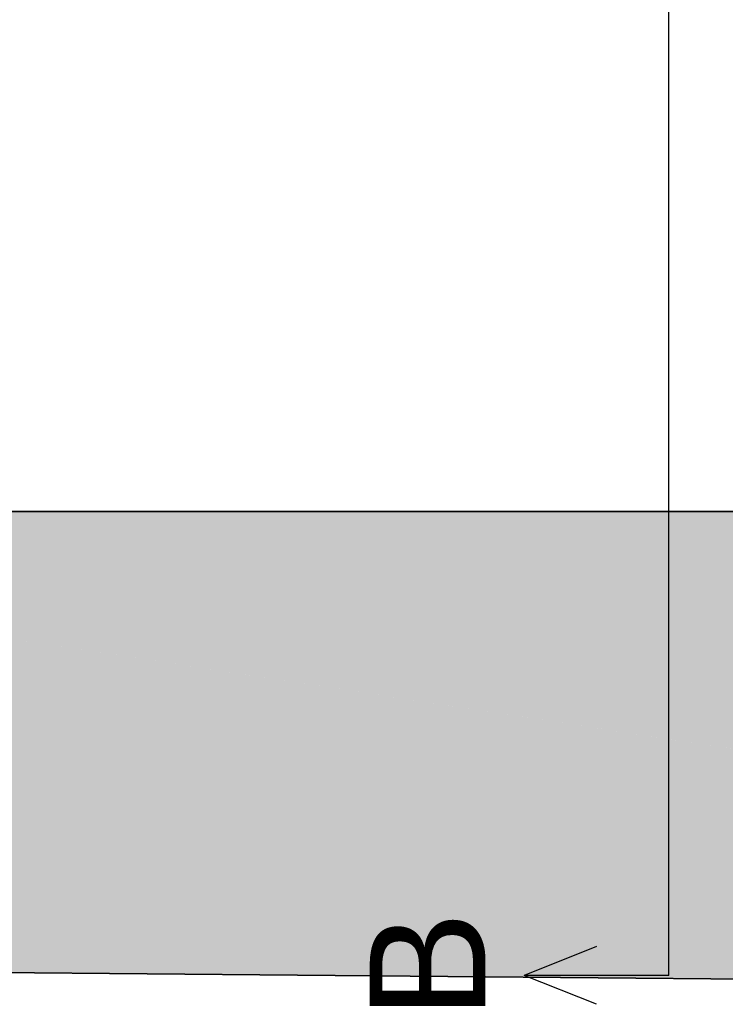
# Model space of a CAD drawing. Extents: x -123 to 597, y -160 to 584.
# Tile 17 of 207: x -19 to 6, y -58 to -24. Entities that reach past the tile are written whole.
import ezdxf
from ezdxf.lldxf.tags import DXFTag

# ---------------------------------------------------------------- set-up
doc = ezdxf.new("R2010")
doc.units = 0
doc.layers.get('0').update_dxf_attribs({"lineweight": 35})
doc.layers.add('5_UG-BESTAND', color=7, linetype='Continuous', lineweight=25)
doc.layers.add('Ausgeblendet', color=3, linetype='Continuous', lineweight=35, true_color=0x00ff00)
doc.layers.add('X_Schnittangaben', color=7, linetype='Continuous', lineweight=25, true_color=0xc0c0c0)
doc.styles.get("Standard").update_dxf_attribs({"font": 'arial.ttf'})
tags = doc.linetypes.add('STRICHPUNKT2', pattern=[12.7, 6.35, -3.175, 0, -3.175]).pattern_tags.tags
tags[10:11] = [DXFTag(74, 4), DXFTag(75, 0), DXFTag(340, '0'), DXFTag(46, 0.0), DXFTag(50, 0.0), DXFTag(44, 0.0), DXFTag(45, 0.0)]
tags[8:9] = [DXFTag(74, 4), DXFTag(75, 0), DXFTag(340, '0'), DXFTag(46, 0.0), DXFTag(50, 0.0), DXFTag(44, 0.0), DXFTag(45, 0.0)]
tags[6:7] = [DXFTag(74, 4), DXFTag(75, 0), DXFTag(340, '0'), DXFTag(46, 0.0), DXFTag(50, 0.0), DXFTag(44, 0.0), DXFTag(45, 0.0)]
tags[4:5] = [DXFTag(74, 4), DXFTag(75, 0), DXFTag(340, '0'), DXFTag(46, 0.0), DXFTag(50, 0.0), DXFTag(44, 0.0), DXFTag(45, 0.0)]

# ---------------------------------------------------------------- blocks, each defined once
blk = doc.blocks.new('Schnitt-A07ALSI91N', base_point=(-6.557, -58.989))
at = {"color": 0, "linetype": 'ByBlock', "lineweight": -2, "ltscale": 0.25}
blk.add_line((3.776, -57.478), (3.776, 184.868), dxfattribs=at)
at = {"color": 0, "lineweight": -2}
for p in [(1.276, -56.478), (1.276, -58.478), (3.776, -57.478)]:
    blk.add_line(p, (-1.224, -57.478), dxfattribs=at)
at = {"color": 0, "linetype": 'ByBlock', "lineweight": -2, "ltscale": 0.25, "insert": (-6.557, -58.989), "char_height": 4, "attachment_point": 1, "rotation": 90}
blk.add_mtext('{\\fArial;B}', dxfattribs=at)
blk = doc.blocks.new('Referenz-A07ALSJU1N', base_point=(-103.927, -98.715))
at = {"layer": '5_UG-BESTAND', "color": 0, "lineweight": 35}
for p, q in [((-47.761, -41.451), (7.683, -41.448)), ((79.046, -58.264), (-65.344, -56.959))]:
    blk.add_line(p, q, dxfattribs=at)
at = {"layer": 'Ausgeblendet', "color": 0, "linetype": 'Continuous', "lineweight": 13, "ltscale": 0.13}
for points in [[(61.446, -41.451), (-47.761, -41.451), (61.446, -41.446)], [(54.97, -57.118), (-47.761, -57.118), (-47.761, -41.451)], [(61.446, -58.105), (61.446, -41.451), (-47.761, -41.451)], [(61.446, -58.105), (54.97, -57.118), (-47.761, -57.118)]]:
    blk.add_solid(points, dxfattribs=at)

msp = doc.modelspace()

# ---------------------------------------------------------------- block references
at = {"color": 251, "lineweight": 25, "ltscale": 0.25, "true_color": 0x585858}
msp.add_blockref('Referenz-A07ALSJU1N', (-103.927, -98.715), dxfattribs=at)
at = {"layer": 'X_Schnittangaben', "color": 1, "linetype": 'STRICHPUNKT2', "ltscale": 0.25, "true_color": 0xff0000}
msp.add_blockref('Schnitt-A07ALSI91N', (-6.557, -58.989), dxfattribs=at)

doc.saveas('drawing.dxf')
